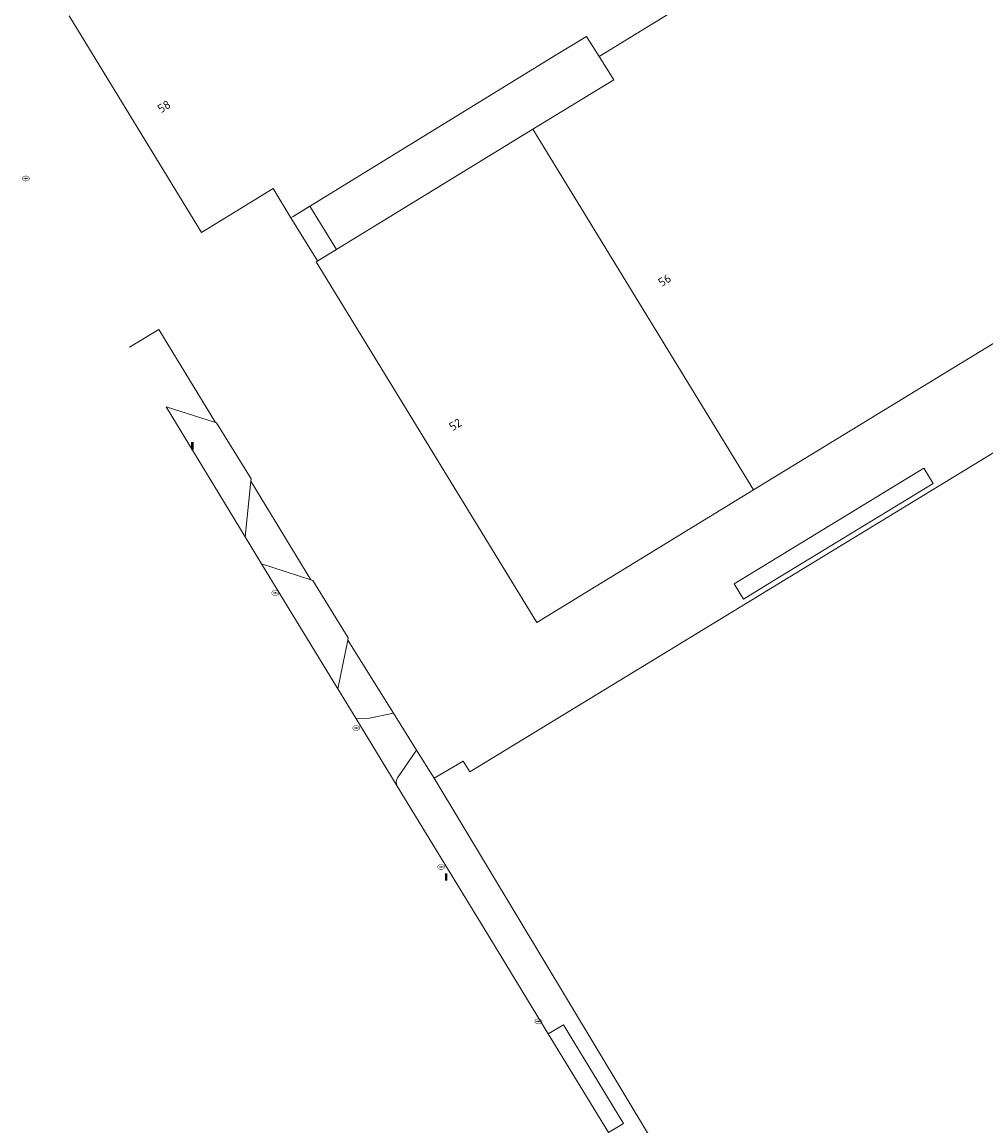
# Model space of a CAD drawing. Header units: metres. Extents: x 207155 to 208055, y 377332 to 379032.
# Tile 3 of 59: x 207437 to 207551, y 377574 to 377704. Entities that reach past the tile are written whole.
import ezdxf
from ezdxf.enums import TextEntityAlignment as Align

# ---------------------------------------------------------------- set-up
doc = ezdxf.new("R2010")
doc.units = ezdxf.units.M
for name, color, linetype, lineweight in [('GB', 1, 'Continuous', 25), ('GB07', 1, 'Continuous', 25), ('GB11', 1, 'Continuous', 25), ('GMV', 7, 'Continuous', 25), ('GP1', 7, 'Continuous', 25)]:
    doc.layers.add(name, color=color, linetype=linetype, lineweight=lineweight)
for name, color, linetype in [('NAR', 7, 'Continuous'), ('PPAL', 232, 'Continuous'), ('PPUT', 232, 'Continuous')]:
    doc.layers.add(name, color=color, linetype=linetype)
doc.styles.add('ISO', font='isocpeur.ttf', dxfattribs={"height": 1})

# ---------------------------------------------------------------- blocks, each defined once
blk = doc.blocks.new('put')
at = {"linetype": 'ByBlock', "lineweight": -2}
h = blk.add_hatch(color=0, dxfattribs=at)
h.dxf.hatch_style = 1
edge = h.paths.add_edge_path()
edge.add_spline(control_points=[(0.44, 0), (0.44, 0.04), (0.43, 0.09), (0.36, 0.2), (0.28, 0.26), (0.09, 0.32), (-0.02, 0.33), (-0.22, 0.29), (-0.31, 0.24), (-0.42, 0.12), (-0.44, 0.06), (-0.44, -0.06), (-0.42, -0.12), (-0.33, -0.22), (-0.28, -0.26), (-0.1, -0.33), (0.04, -0.33), (0.27, -0.27), (0.37, -0.2), (0.43, -0.08), (0.44, -0.04), (0.44, 0)], knot_values=[0, 0, 0, 0, 0.380029, 0.380029, 1.118666, 1.118666, 1.857303, 1.857303, 2.59594, 2.59594, 3.13294, 3.13294, 3.66994, 3.66994, 4.20694, 4.20694, 5.079565, 5.079565, 5.952189, 5.952189, 6.283185, 6.283185, 6.283185, 6.283185], degree=3, periodic=0)
edge = h.paths.add_edge_path(flags=16)
edge.add_ellipse((0, 0), major_axis=(0.392, 0), ratio=0.689655, start_angle=0, end_angle=360)
h = blk.add_hatch(color=0, dxfattribs=at)
h.dxf.hatch_style = 1
h.paths.add_polyline_path([(-0.1, 0, -0.096396), (-0.09, 0.04), (-0.25, 0.04, 1), (-0.25, -0.04), (-0.09, -0.04, -0.096396)])
at = {"linetype": 'ByBlock', "lineweight": -2, "true_color": 0x681648}
h = blk.add_hatch(color=219, dxfattribs=at)
h.dxf.hatch_style = 1
h.paths.add_polyline_path([(0.1, 0, 1), (-0.1, 0, 1)])
at = {"linetype": 'ByBlock', "lineweight": -2}
h = blk.add_hatch(color=0, dxfattribs=at)
h.dxf.hatch_style = 1
h.paths.add_polyline_path([(0.25, 0.04), (0.09, 0.04, -0.096396), (0.1, 0, -0.096396), (0.09, -0.04), (0.25, -0.04, 1)])
at = {"color": 0, "linetype": 'ByBlock', "lineweight": -2}
blk.add_attdef('PUT', (0.5, 0.35), '', height=0.5, dxfattribs=at)
blk = doc.blocks.new('paal')
at = {"linetype": 'ByBlock', "lineweight": -2}
h = blk.add_hatch(color=0, dxfattribs=at)
h.dxf.hatch_style = 1
h.paths.add_polyline_path([(0.15, 0.8), (-0.15, 0.8), (-0.15, -0.1), (0, -0.1, -0.414214), (-0.1, 0, -1), (0.1, 0, -0.414214), (0, -0.1), (0.15, -0.1)])
at = {"linetype": 'ByBlock', "lineweight": -2, "true_color": 0x681648}
h = blk.add_hatch(color=219, dxfattribs=at)
h.dxf.hatch_style = 1
h.paths.add_polyline_path([(-0.1, 0, 1), (0.1, 0, 1)])
at = {"color": 0, "linetype": 'ByBlock', "lineweight": -2}
blk.add_attdef('PAAL', (0.5, 0.35), '', height=0.5, dxfattribs=at)

msp = doc.modelspace()

# ---------------------------------------------------------------- linework, layer by layer
at = {"layer": 'GB', "linetype": 'Continuous', "lineweight": 13}
for points in [[(207458.063, 377679.585), (207442.436, 377705.188)], [(207500, 377700.57), (207503.579, 377702.753)], [(207468.917, 377681.472), (207500, 377700.57)], [(207497.249, 377691.785), (207506.812, 377697.619)], [(207472.021, 377676.341), (207497.249, 377691.785)], [(207591.606, 377690.784), (207523.358, 377649.124)], [(207466.554, 377684.756), (207458.063, 377679.585)], [(207468.655, 377681.311), (207466.554, 377684.756)], [(207468.917, 377681.472), (207468.655, 377681.311)], [(207472.021, 377676.341), (207471.628, 377676.101)], [(207471.628, 377676.101), (207497.736, 377633.429)], [(207497.736, 377633.429), (207523.358, 377649.124)]]:
    msp.add_lwpolyline(points, dxfattribs=at)
at = {"layer": 'GB07', "linetype": 'Continuous', "lineweight": 13}
for points in [[(207505.079, 377700.37), (207515.79, 377706.935)], [(207497.249, 377691.785), (207523.358, 377649.124)]]:
    msp.add_lwpolyline(points, dxfattribs=at)
at = {"layer": 'GB11', "linetype": 'Continuous', "lineweight": 13}
for points in [[(207503.579, 377702.753), (207505.079, 377700.37)], [(207506.812, 377697.619), (207505.079, 377700.37)]]:
    msp.add_lwpolyline(points, dxfattribs=at)
at = {"layer": 'GMV', "linetype": 'Continuous', "lineweight": 13}
for points in [[(207601.285, 377683.735), (207489.798, 377615.801)], [(207449.559, 377665.997), (207453.034, 377668.094)], [(207453.034, 377668.094), (207459.715, 377657.103)], [(207463.245, 377643.583), (207453.883, 377658.939)], [(207453.883, 377658.939), (207459.715, 377657.103)], [(207459.869, 377657.054), (207459.715, 377657.103)], [(207463.935, 377650.439), (207459.869, 377657.054)], [(207463.906, 377650.148), (207463.245, 377643.583)], [(207463.906, 377650.148), (207463.935, 377650.439)], [(207470.989, 377638.491), (207463.906, 377650.148)], [(207463.245, 377643.583), (207465.187, 377640.393)], [(207474.209, 377625.598), (207465.187, 377640.393)], [(207470.989, 377638.491), (207465.187, 377640.393)], [(207471.25, 377638.405), (207470.989, 377638.491)], [(207475.416, 377631.642), (207471.25, 377638.405)], [(207475.361, 377631.367), (207474.209, 377625.598)], [(207475.361, 377631.367), (207475.416, 377631.642)], [(207480.771, 377622.734), (207475.361, 377631.367)], [(207474.209, 377625.598), (207476.329, 377622.122)], [(207480.771, 377622.734), (207477.725, 377622.089), (207476.329, 377622.122)], [(207476.329, 377622.122), (207481.224, 377614.094)], [(207483.512, 377618.361), (207480.771, 377622.734)], [(207483.512, 377618.361), (207483.067, 377617.709), (207481.266, 377615.068), (207481.224, 377615.001), (207481.188, 377614.93), (207481.158, 377614.857), (207481.135, 377614.782), (207481.118, 377614.705), (207481.108, 377614.626), (207481.105, 377614.547), (207481.108, 377614.468), (207481.118, 377614.39), (207481.135, 377614.313), (207481.158, 377614.237), (207481.188, 377614.164), (207481.224, 377614.094)], [(207485.6, 377615.03), (207483.512, 377618.361)], [(207488.997, 377617.058), (207485.6, 377615.03)], [(207489.798, 377615.801), (207488.997, 377617.058)], [(207481.224, 377614.094), (207491.497, 377597.249)], [(207485.6, 377615.03), (207527.037, 377546.08)], [(207491.497, 377597.249), (207499.079, 377584.816)], [(207500.861, 377585.881), (207499.079, 377584.816)], [(207507.969, 377574.203), (207500.861, 377585.881)], [(207506.201, 377573.136), (207499.079, 377584.816)], [(207507.969, 377574.203), (207506.201, 377573.136)]]:
    msp.add_lwpolyline(points, dxfattribs=at)
at = {"layer": 'GP1', "linetype": 'Continuous', "lineweight": 13}
for points in [[(207470.878, 377682.677), (207468.917, 377681.472)], [(207474.032, 377677.572), (207470.878, 377682.677)], [(207471.786, 377676.197), (207468.655, 377681.311)], [(207472.021, 377676.341), (207474.032, 377677.572)], [(207472.021, 377676.341), (207471.786, 377676.197)], [(207543.475, 377651.684), (207524.469, 377640.091)], [(207544.574, 377649.883), (207543.475, 377651.684)], [(207525.567, 377638.29), (207544.574, 377649.883)], [(207524.469, 377640.091), (207521.066, 377638.016), (207522.164, 377636.216), (207525.567, 377638.29)]]:
    msp.add_lwpolyline(points, dxfattribs=at)

# ---------------------------------------------------------------- block references
at = {"layer": 'PPAL', "linetype": 'Continuous', "lineweight": 13}
for p in [(207457, 377654), (207487, 377603)]:
    msp.add_blockref('paal', p, dxfattribs=at)
at = {"layer": 'PPUT', "linetype": 'Continuous', "lineweight": 13}
for p in [(207437.307, 377685.956), (207466.792, 377636.942), (207476.369, 377620.97), (207486.416, 377604.544), (207497.915, 377586.28)]:
    msp.add_blockref('put', p, dxfattribs=at)

# ---------------------------------------------------------------- texts
at = {"layer": 'NAR', "linetype": 'Continuous', "lineweight": 13, "style": 'ISO'}
for s, rotation, p in [('58', 31.4, (207453.656, 377694.464)), ('56', 31.4, (207512.841, 377673.919)), ('52', 31.5, (207488.091, 377656.852))]:
    msp.add_text(s, height=1, rotation=rotation, dxfattribs=at).set_placement(p, align=Align.MIDDLE_CENTER)

doc.saveas('drawing.dxf')
